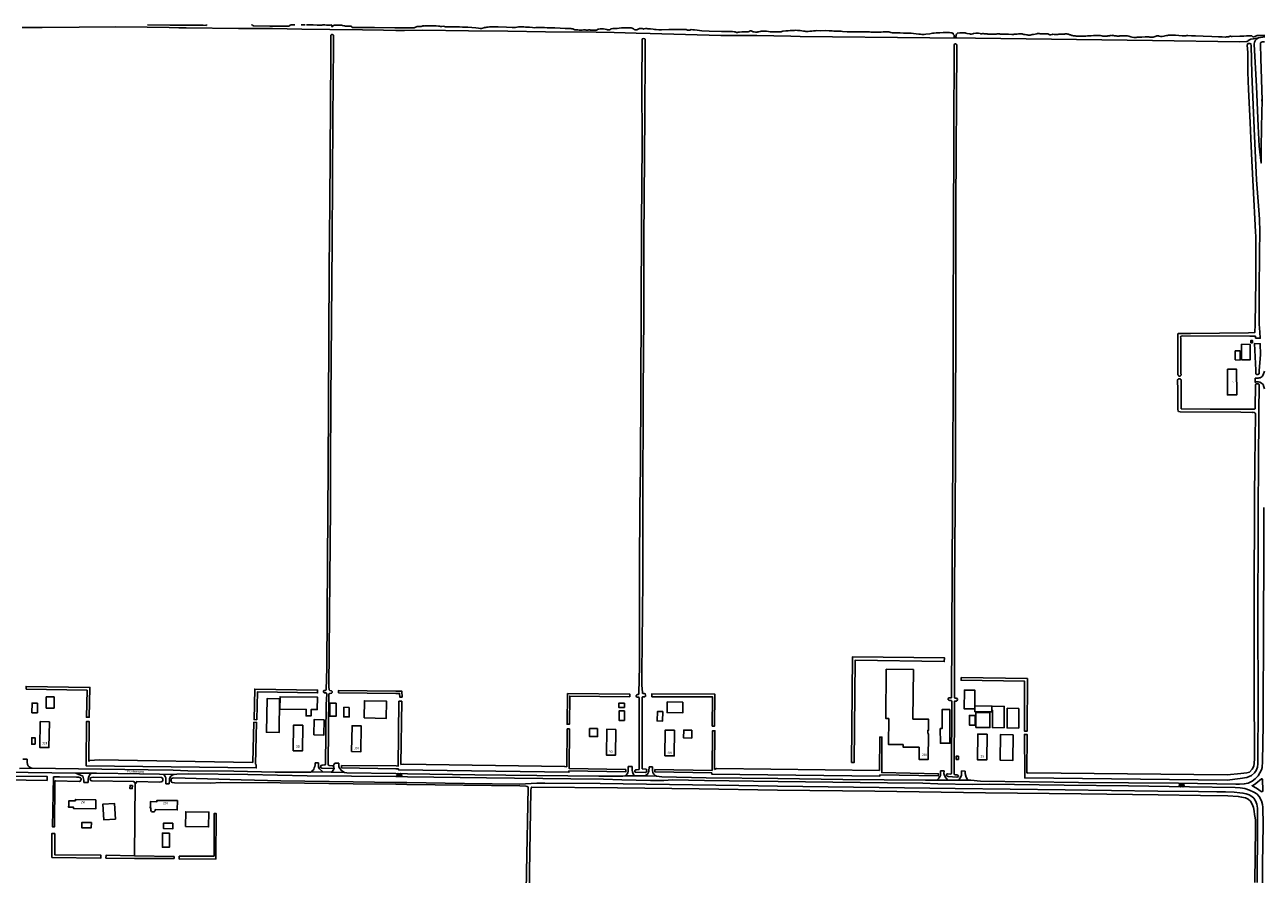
# Model space of a CAD drawing. Extents: x 168875 to 176000, y 513888 to 528000.
# Tile 98 of 106: x 173597 to 174941, y 524602 to 525524. Entities that reach past the tile are written whole.
import ezdxf

# ---------------------------------------------------------------- set-up
doc = ezdxf.new("R2010")
doc.units = 0
doc.header["$MEASUREMENT"] = 0
doc.layers.get('0').update_dxf_attribs({"linetype": 'CONTINUOUS'})
for name, color, linetype in [('BIJGEBOUW', 12, 'CONTINUOUS'), ('DAKRAND', 10, 'CONTINUOUS'), ('HOOFDGEBOUW', 1, 'CONTINUOUS'), ('HUISNUMMER', 7, 'CONTINUOUS'), ('INSTEEK_SLOOT', 72, 'CONTINUOUS'), ('KANT_VERHARDING', 252, 'CONTINUOUS'), ('KANT_WATER', 140, 'CONTINUOUS'), ('OVERIGOPSTAL', 12, 'CONTINUOUS'), ('SEMANTIEK', 140, 'CONTINUOUS'), ('SLOOT_GREPPEL', 140, 'CONTINUOUS'), ('sluitlijn_verharding', 7, 'CONTINUOUS'), ('STRAATNAAM', 7, 'CONTINUOUS'), ('TALUD', 34, 'CONTINUOUS')]:
    doc.layers.add(name, color=color, linetype=linetype)
doc.styles.add('ISOCP', font='ISOCP.shx', dxfattribs={"height": 1.8})

# ---------------------------------------------------------------- blocks, each defined once
blk = doc.blocks.new('S014')
at = {"color": 0}
for p, q in [((0, -0.8), (4.2, 1.7)), ((0, 0.6), (1.8, 1.7)), ((5.1, -1.5), (0, 1.4)), ((2.6, -1.5), (0, 0)), ((1.1, -1.5), (6.1, 1.4)), ((6.1, -0.8), (1.9, 1.7)), ((3.5, -1.5), (6.1, 0)), ((6.1, 0.7), (4.4, 1.7))]:
    blk.add_line(p, q, dxfattribs=at)
blk = doc.blocks.new('S04')
at = {"color": 0}
for p, q in [((0, 0.5), (0.5, 0.5)), ((0, 0.3), (1, 0.3)), ((0, 0), (0.5, 0)), ((0, -0.3), (1, -0.3)), ((0, -0.5), (0.5, -0.5))]:
    blk.add_line(p, q, dxfattribs=at)

msp = doc.modelspace()

# ---------------------------------------------------------------- linework, layer by layer
at = {"layer": 'BIJGEBOUW'}
for points in [[(174917.432, 525160.069), (174926.752, 525160.051), (174926.786, 525177.031), (174917.466, 525177.049), (174917.432, 525160.069)], [(174910.602, 525160.033), (174915.912, 525160.022), (174915.932, 525169.912), (174910.622, 525169.923), (174910.602, 525160.033)], [(174627.968, 524784.647), (174627.999, 524801.759), (174616.729, 524801.778), (174616.695, 524781.278), (174627.965, 524781.249)], [(173874.002, 524781.15), (173874.192, 524794.529), (173914.868, 524793.952), (173914.678, 524780.574), (173907.929, 524780.669), (173907.83, 524773.65), (173902.48, 524773.726), (173902.58, 524780.745), (173874.002, 524781.15)], [(174590.638, 524760.151), (174592.698, 524760.16), (174592.604, 524780.56), (174600.804, 524780.598), (174600.972, 524744.098), (174590.712, 524743.991), (174590.638, 524760.151)], [(174627.965, 524781.249), (174627.96, 524778.233)], [(174627.968, 524784.647), (174627.965, 524781.249)], [(174629.314, 524761.108), (174644.384, 524761.106), (174644.386, 524777.276), (174629.316, 524777.278), (174629.314, 524761.108)], [(173771.746, 524653.604), (173771.938, 524669.653), (173796.957, 524669.354), (173796.765, 524653.305), (173771.746, 524653.604)]]:
    msp.add_lwpolyline(points, dxfattribs=at)
at = {"layer": 'DAKRAND'}
for points in [[(173611.1, 524787.5), (173605.2, 524787.6), (173605, 524777.2), (173610.9, 524777.1), (173611.1, 524787.5)], [(173629, 524794.3), (173620.6, 524794.3), (173620.5, 524782.2), (173629, 524782.2), (173629, 524794.3)], [(173873.8, 524792.4), (173860.1, 524792.6), (173859.5, 524755.9), (173873.2, 524755.7), (173873.8, 524792.4)], [(174247.8, 524787.4), (174247.8, 524782.9), (174241.7, 524782.9), (174241.7, 524787.5), (174247.8, 524787.4)], [(174311.4, 524788.7), (174311.2, 524777), (174294.2, 524777.3), (174294.3, 524788.9), (174311.4, 524788.7)], [(173949.4, 524783), (173943.5, 524783.1), (173943.4, 524772.7), (173949.3, 524772.6), (173949.4, 524783)], [(174248, 524779.1), (174242.1, 524779.2), (174242, 524768.9), (174247.9, 524768.9), (174248, 524779.1)], [(174289.5, 524778.4), (174283.6, 524778.5), (174283.4, 524768.3), (174289.3, 524768.2), (174289.5, 524778.4)], [(174628.3, 524774.2), (174622.2, 524774.2), (174622.2, 524763.8), (174628.3, 524763.8), (174628.3, 524774.2)], [(174646.527, 524779.7), (174646.5, 524778), (174627.96, 524778.233)], [(174627.968, 524784.647), (174646.6, 524784.4), (174646.598, 524784.301)], [(174646.527, 524779.7), (174647.3, 524779.7), (174647.1, 524761.1), (174659.8, 524760.9), (174660, 524784.1), (174646.598, 524784.301)], [(174646.598, 524784.301), (174646.527, 524779.7)], [(174676, 524781.9), (174663.2, 524782.1), (174663, 524760.7), (174675.8, 524760.5), (174676, 524781.9)], [(173922.1, 524769.6), (173911.2, 524769.8), (173910.9, 524753.2), (173921.9, 524753), (173922.1, 524769.6)], [(174218.7, 524760), (174210, 524759.9), (174210, 524751.2), (174218.7, 524751.2), (174218.7, 524760)], [(174321.1, 524758.2), (174321, 524749.7), (174312.1, 524749.8), (174312.3, 524758.3), (174321.1, 524758.2)], [(173608.5, 524743.1), (173604.9, 524743), (173604.8, 524750), (173608.4, 524750), (173608.5, 524743.1)], [(174669.6, 524753.2), (174655.9, 524753.4), (174655.6, 524725.6), (174669.4, 524725.5), (174669.6, 524753.2)], [(173695.6, 524661.8), (173682.9, 524661), (173681.9, 524677.9), (173694.6, 524678.6), (173695.6, 524661.8)], [(173669.5, 524658.1), (173669.4, 524652.3), (173659.1, 524652.4), (173659.2, 524658.2), (173669.5, 524658.1)], [(173757.9, 524657.2), (173757.9, 524651.3), (173747.8, 524651.5), (173747.8, 524657.4), (173757.9, 524657.2)]]:
    msp.add_lwpolyline(points, dxfattribs=at)
at = {"layer": 'HOOFDGEBOUW'}
for points in [[(174927.578, 525178.731), (174929.19, 525178.686), (174929.234, 525181.259), (174927.649, 525181.286), (174927.578, 525178.731)], [(174902.15, 525150.05), (174912.15, 525150.05), (174912.2, 525122.05), (174902.2, 525122.05), (174902.15, 525150.05)], [(174560.934, 524770.326), (174561.486, 524824.003), (174531.948, 524824.307), (174531.399, 524771.01), (174534.599, 524770.977)], [(173965.324, 524771.479), (173965.739, 524790.164), (173989.903, 524789.628), (173989.488, 524770.942), (173965.324, 524771.479)], [(173623.951, 524767.306), (173613.949, 524767.494), (173613.499, 524739.495), (173623.501, 524739.305), (173623.951, 524767.306)], [(173898.899, 524763.703), (173888.899, 524763.847), (173888.5, 524735.844), (173898.502, 524735.704), (173898.899, 524763.703)], [(173951.9, 524734.996), (173961.9, 524734.804), (173962.3, 524762.804), (173952.3, 524762.996), (173951.9, 524734.996)], [(174238.65, 524759.153), (174228.65, 524759.247), (174228.3, 524731.248), (174238.3, 524731.152), (174238.65, 524759.153)], [(174302.191, 524758.295), (174292.191, 524758.412), (174291.86, 524730.413), (174301.86, 524730.296), (174302.191, 524758.295)], [(174567.649, 524739.685), (174550.3, 524739.863), (174550.328, 524742.573), (174534.309, 524742.738), (174534.599, 524770.977)], [(174576.991, 524754.453), (174577.03, 524758.21), (174577.83, 524758.201), (174577.953, 524770.151), (174560.934, 524770.326)], [(174567.649, 524739.685), (174567.514, 524726.556), (174577.512, 524726.453), (174577.8, 524754.445), (174576.991, 524754.453)], [(174641.295, 524753.906), (174631.3, 524753.988), (174631.07, 524726.023), (174641.065, 524725.941), (174641.295, 524753.906)], [(174610.35, 524730.05), (174607.85, 524730.05), (174607.85, 524726.55), (174610.35, 524726.55), (174610.35, 524730.05)], [(173713.949, 524698.263), (173711.449, 524698.337), (173711.351, 524694.837), (173713.851, 524694.763), (173713.949, 524698.263)], [(173674.322, 524682.75), (173674.228, 524672.75), (173650.133, 524673.148), (173650.146, 524674.578), (173644.797, 524674.666), (173644.808, 524675.805), (173645.107, 524675.801), (173645.163, 524681.722), (173652.162, 524681.628), (173652.175, 524683.048), (173674.322, 524682.75)], [(173733.257, 524673.65), (173733.268, 524674.789), (173733.567, 524674.785), (173733.623, 524680.706), (173740.622, 524680.612), (173740.635, 524682.032), (173762.782, 524681.734)], [(173762.782, 524681.734), (173762.688, 524671.734), (173738.608, 524672.132)], [(173733.257, 524673.65), (173734.157, 524673.639), (173734.122, 524670.879), (173734.564, 524670.072), (173735.356, 524669.603)], [(173735.356, 524669.603), (173737.316, 524669.578), (173738.122, 524670.02), (173738.591, 524670.812)], [(173738.591, 524670.812), (173738.608, 524672.132)]]:
    msp.add_lwpolyline(points, dxfattribs=at)
at = {"layer": 'INSTEEK_SLOOT'}
for points in [[(173594.4, 525521.1), (173616.1, 525521), (173656.1, 525521.2), (173695.5, 525521.5), (173730, 525521.2), (173753.9, 525520.8), (173764.5, 525520.5), (173772.5, 525520.7), (173829.2, 525520), (173866.1, 525519.7), (173897.7, 525519.2), (173928.1, 525518.6), (173963.8, 525518.4), (173986.5, 525518.1), (174000, 525517.8), (174009.1, 525517.7), (174029, 525517.9), (174078.8, 525517.3), (174121.2, 525517), (174162.3, 525516.2), (174217.1, 525515.8), (174236.6, 525515.5), (174260.6, 525514.8), (174275.7, 525514.5), (174352.4, 525512.3), (174391.4, 525512.1), (174428.6, 525511.6), (174438.5, 525511.1), (174579.3, 525509.6), (174628.9, 525509.5), (174820.9, 525506.7), (174915.3, 525505.5), (174922.7, 525505.6), (174923.2, 525505.7), (174924.3, 525506.2), (174924.8, 525506.7), (174926.1, 525507.6), (174927.6, 525508.2), (174930.3, 525508.7), (174935.724, 525509.547)], [(173932.63, 524718.015), (173932.5, 524717.3), (173931.4, 524716.8), (173919.5, 524717), (173918.4, 524717.6), (173918.2, 524718.7), (173918.7, 524719.8), (173919.8, 524720.3), (173922.7, 524720.5), (173923.3, 524720.8), (173923.4, 524721.6), (173924.1, 524786), (173924.9, 524797.4), (173924.8, 524798.1), (173924.1, 524798.6), (173922, 524798.9), (173921.4, 524799.5), (173921.4, 524800.6), (173921.8, 524801.3), (173923.2, 524801.3), (173923.8, 524801.5), (173924.1, 524802.1), (173924.9, 524825.9), (173925.7, 524940.9), (173926.3, 525044.5), (173926.9, 525109.1), (173927.6, 525259.5), (173928.2, 525330.1), (173929.2, 525490.5), (173929.4, 525512), (173929.5, 525512.6), (173929.7, 525513), (173929.9, 525513.2), (173930.3, 525513.3), (173931.1, 525513.3), (173931.6, 525513.1), (173931.9, 525512.8), (173932.1, 525512.4), (173932.3, 525511.5), (173932.3, 525502.2), (173931.5, 525420.9), (173931.2, 525357.4), (173930.7, 525287.9), (173929.3, 525116.7), (173928.8, 525044.3), (173928.8, 525000), (173927.3, 524805.3), (173927.5, 524802.2), (173928.2, 524801.4), (173930.1, 524800.9)], [(174264.6, 525000), (174265.2, 525044), (174266.1, 525217.1), (174266.4, 525307), (174267, 525395.8), (174266.8, 525460.9), (174267, 525506.2), (174267.1, 525508.3), (174267.3, 525508.6), (174268.7, 525508.9), (174270, 525508.7), (174270.3, 525508.3), (174270.5, 525507.5), (174270.5, 525492.4), (174270.1, 525426.4), (174269.1, 525290.2), (174269, 525207.9), (174268.3, 525125), (174268, 525000), (174267.7, 524919.8), (174266.8, 524820), (174266.8, 524806.3), (174267.1, 524803.9), (174267.4, 524798.4), (174268, 524798), (174269.2, 524798), (174270.4, 524797.6), (174270.9, 524796.3), (174270.8, 524795.1), (174269.9, 524794.5), (174267.6, 524794.3), (174267.2, 524794), (174267, 524716.6), (174267.4, 524716.2), (174271.3, 524715.9), (174271.9, 524715.5), (174272.1, 524714.6), (174272, 524713.4), (174271.3, 524712.7), (174270.5, 524712.4), (174260, 524712.6), (174259.3, 524712.9), (174259.1, 524713.8), (174259.2, 524714.6), (174260, 524715.1), (174260.9, 524715.3), (174263.2, 524715.4), (174263.8, 524715.6), (174263.8, 524793.3), (174263.7, 524793.7)], [(174603.7, 525000), (174604.2, 525053.7), (174604.6, 525131.9), (174604.5, 525208), (174605, 525297.8), (174605.2, 525405.8), (174605.5, 525501.4), (174605.7, 525502.1), (174606.1, 525502.8), (174606.7, 525503.1), (174607.5, 525503.1), (174608, 525502.9), (174608.3, 525502.6), (174608.6, 525501.8), (174608.5, 525500.8), (174607.6, 525327.8), (174607.3, 525239.1), (174607, 525053.5), (174606.7, 525000)], [(174932.149, 525198.596), (174932.9, 525246.5), (174933.1, 525267.8), (174932.9, 525294.1), (174932.7, 525299.2), (174930, 525348.2), (174928.6, 525376.3), (174927.5, 525400.3), (174926.8, 525417.9), (174925.1, 525453.6), (174924.4, 525472.5), (174924.3, 525493.7), (174923.7, 525501.8), (174923.8, 525502.5), (174924, 525503), (174924.4, 525503.5), (174925.7, 525503.7), (174926.3, 525503.7), (174927.4, 525503.3), (174927.6, 525502.7), (174927.8, 525501.3), (174928.7, 525470.5), (174931.6, 525402.8), (174933.8, 525355.6), (174936.2, 525322.5), (174936.8, 525312.8), (174937.2, 525299), (174937.1, 525276.7), (174936.7, 525234.6), (174936.736, 525198.88)], [(174935.724, 525509.547), (174942.615, 525510.624)], [(174924.908, 525189.638), (174862.2, 525188.7), (174848.8, 525188.7), (174848.4, 525188.4), (174848.3, 525187.8), (174848.4, 525161.8), (174848.2, 525147.3), (174848.4, 525144.3), (174848.6, 525143.5), (174849.3, 525142.7), (174849.6, 525142.6), (174850.8, 525142.6), (174851.2, 525142.7), (174851.7, 525143.3), (174851.7, 525143.7), (174851.8, 525144), (174851.7, 525145.9), (174851.5, 525183.6), (174851.4, 525185.2), (174851.5, 525185.6), (174851.7, 525185.8), (174852.4, 525186), (174853.8, 525186.2), (174926.58, 525185.753)], [(174924.908, 525189.638), (174931.95, 525190.005), (174932.149, 525198.596)], [(174926.58, 525185.753), (174932.448, 525185.743), (174932.637, 525183.886), (174937.698, 525183.564), (174937.374, 525190.09), (174936.736, 525198.88)], [(174938.037, 525166.123), (174937.856, 525177.713), (174931.707, 525177.979), (174931.758, 525170.816)], [(174931.758, 525170.816), (174932.9, 525149), (174933, 525145.5), (174933.1, 525144.9), (174933.4, 525144.6), (174933.9, 525144.4), (174935.3, 525144.4), (174935.8, 525144.5), (174936.1, 525144.8), (174936.5, 525145.7), (174936.6, 525146.6), (174936.5, 525148.3), (174938.037, 525166.123)], [(174931.4, 525000), (174931.4, 525010.9), (174932, 525047.2), (174932.6, 525101), (174932.5, 525101.7), (174932.1, 525102.4), (174931.3, 525103), (174930.1, 525103.3), (174929.5, 525103.2), (174916.6, 525103.4), (174850.8, 525103.9), (174849.2, 525104.1), (174848.6, 525104.8), (174848.4, 525106.3), (174848.3, 525127.8), (174848.1, 525138.3), (174848.2, 525138.7), (174848.4, 525139), (174849.2, 525139.6), (174850.6, 525139.7), (174851.4, 525139.4), (174851.7, 525139), (174851.9, 525138.2), (174851.8, 525107.7), (174852, 525107.1), (174883.3, 525106.7), (174931.2, 525106.8), (174931.9, 525107), (174932.1, 525107.2), (174932.2, 525108.9), (174932.5, 525132.2), (174932.7, 525133.4), (174933.4, 525134), (174934.3, 525134.3), (174935.5, 525134.3), (174936.2, 525133.9), (174936.6, 525133.1), (174936.4, 525103), (174935.7, 525045.6), (174935.6, 525000)], [(174263.7, 524793.7), (174263.2, 524794), (174261.5, 524794), (174260.9, 524794.4), (174260.6, 524795.2), (174260.7, 524796), (174261.2, 524796.6), (174262.1, 524797), (174263, 524797), (174263.5, 524797.4), (174263.6, 524798.6), (174264.1, 524827.2), (174264.1, 524935), (174264.6, 525000)], [(174606.7, 525000), (174606.2, 524913.5), (174605.9, 524803.7), (174606.1, 524794.6), (174605.9, 524793.6), (174606.5, 524793.1), (174607.8, 524793), (174608.9, 524792.6), (174609.3, 524791.6), (174609, 524790.6), (174608.2, 524789.9), (174606.2, 524789.9), (174605.9, 524789.4), (174605.7, 524710.7), (174606, 524710), (174606.5, 524709.7), (174608.7, 524709.6), (174609.7, 524709.4), (174610.2, 524708.8), (174610.2, 524708), (174609.7, 524707.5), (174608.7, 524707.2), (174599, 524707.8), (174598, 524708.2), (174597.4, 524708.9), (174597.4, 524709.6), (174597.7, 524710.5), (174598.6, 524710.7), (174602, 524710.6), (174602.4, 524711), (174602.6, 524711.7), (174603, 524789.3), (174602.9, 524790.2), (174602.6, 524790.5), (174600.8, 524790.6), (174599.7, 524790.8), (174599.1, 524791.4), (174599.1, 524792.1), (174599.5, 524792.9), (174600.4, 524793.2), (174602.1, 524793.3), (174602.6, 524793.5), (174602.9, 524794), (174603.7, 525000)], [(174923.147, 524706.947), (174928.2, 524709.1), (174931.7, 524712.1), (174933.5, 524714.6), (174934.8, 524718), (174935.3, 524721.8), (174935.5, 524789.6), (174935, 524879.4), (174935.6, 524977.9), (174935.6, 525000)], [(174923.263, 524712.013), (174926.2, 524712.8), (174929.1, 524716), (174930.7, 524719.1), (174931.2, 524722.5), (174931.4, 524727.3), (174931.1, 524807.9), (174931.2, 524908.5), (174931.4, 525000)], [(174494.246, 524723.102), (174497.097, 524723.019), (174498.393, 524834.358), (174594.827, 524832.742), (174595.223, 524836.699), (174495.324, 524837.732), (174494.246, 524723.102)], [(174613.294, 524815.384), (174613.247, 524812.384), (174682.134, 524811.297), (174681.97, 524757.176), (174684.97, 524757.167), (174685.143, 524814.25), (174613.294, 524815.384)], [(173598.673, 524802.825), (173598.727, 524805.825), (173667.936, 524804.572), (173667.162, 524772.264), (173664.162, 524772.336), (173664.864, 524801.628), (173598.673, 524802.825)], [(173848.985, 524769.612), (173845.985, 524769.68), (173846.734, 524802.825), (173914.952, 524801.681), (173914.902, 524798.681), (173849.666, 524799.775), (173848.985, 524769.612)], [(173930.1, 524800.9), (173930.8, 524800.1), (173930.8, 524799.2), (173930.1, 524798.4), (173928.1, 524798.2), (173927.5, 524797.8), (173927.2, 524797.3), (173926.6, 524721.2), (173926.8, 524720.2), (173927.3, 524719.8), (173931.4, 524719.6), (173932.266, 524719.311)], [(173999.976, 524798.15), (173937.651, 524798.868), (173937.679, 524801.368), (174000.014, 524800.65)], [(174000.014, 524800.65), (174006.421, 524800.527), (174006.575, 524794.186), (174004.075, 524794.126), (174003.979, 524798.073), (173999.976, 524798.15)], [(174000.038, 524719.4), (174002.417, 524719.339), (174003.219, 524789.617), (174006.219, 524789.583), (174005.435, 524720.85)], [(174186.065, 524798.213), (174185.733, 524764.652), (174188.233, 524764.628), (174188.535, 524795.187), (174253.579, 524794.486), (174253.611, 524797.486), (174186.065, 524798.213)], [(174277.566, 524794.605), (174277.58, 524797.605), (174346.064, 524797.294), (174345.741, 524762.684), (174343.241, 524762.707), (174343.536, 524794.306), (174277.566, 524794.605)], [(173666.723, 524724.417), (173667.221, 524767.625), (173664.221, 524767.659), (173663.888, 524722.629)], [(173847.635, 524721.229), (173848.803, 524766.678), (173845.803, 524766.756), (173844.683, 524723.164)], [(174187.671, 524714.032), (174249.365, 524712.92), (174249.411, 524715.42), (174187.959, 524716.528), (174188.259, 524759.653), (174185.76, 524759.671), (174185.471, 524718.346)], [(174345.482, 524715.594), (174346.061, 524757.583), (174343.561, 524757.617), (174342.967, 524714.568), (174281.018, 524715.472), (174280.982, 524712.972), (174342.665, 524712.072)], [(174525.091, 524709.662), (174588.477, 524708.514), (174588.523, 524711.014), (174527.059, 524712.128), (174527.346, 524750.814), (174524.846, 524750.832), (174524.576, 524714.445)], [(174684.613, 524711.562), (174684.808, 524753.693), (174681.808, 524753.707), (174682.243, 524709.997)], [(173663.888, 524722.629), (173663.848, 524719.58), (173848.355, 524717.288), (173848.401, 524720.727), (173847.635, 524721.229)], [(173666.723, 524724.417), (173667.972, 524725.204), (173677.849, 524725.893), (173844.525, 524723.267), (173844.683, 524723.164)], [(173932.63, 524718.015), (173932.7, 524718.4), (173932.266, 524719.311)], [(174000.038, 524719.4), (173941.067, 524719.875), (173941.037, 524717.375), (173999.962, 524716.4)], [(174005.435, 524720.85), (174007.915, 524721.282), (174182.884, 524718.924), (174185.471, 524718.346)], [(173621.668, 524703.751), (173575.8, 524704.2), (173307.9, 524707.3), (173304.1, 524707.2), (173300.9, 524706.9), (173297.3, 524705.6), (173293.9, 524702.9), (173291.8, 524699.5), (173291.2, 524695.2), (173291, 524690.4), (173291.5, 524606.2), (173292.4, 524400.3), (173292.5, 524397.1), (173292.7, 524396.4), (173293.2, 524396.1), (173540.1, 524392.4), (173654.2, 524391), (173769.4, 524389.2), (173977.5, 524386.3), (174000, 524386.1)], [(173574.2, 524708.3), (173621.593, 524707.833), (173621.668, 524703.751)], [(173628.51, 524707.765), (173635.1, 524707.7), (173653.4, 524707.1), (173655.5, 524707.1), (173656.8, 524706.8), (173657.7, 524706.5), (173658.4, 524705.8), (173658.5, 524704.9), (173658.2, 524703.8), (173657.5, 524703), (173656.4, 524702.6), (173630.5, 524703.3), (173630, 524703.1), (173629.8, 524702.4), (173629.7, 524701.5), (173629.487, 524653.235), (173627.487, 524653.251), (173628.51, 524707.765)], [(173717.069, 524700.956), (173716.6, 524701.1), (173716, 524702.1), (173715.3, 524702.4), (173669.9, 524703.4), (173668.9, 524703.7), (173668.3, 524704.6), (173668.2, 524705.7), (173668.7, 524706.6), (173669.9, 524707), (173672.1, 524707.1), (173745.7, 524706.7), (173746.5, 524706.3), (173746.9, 524705.1), (173746.9, 524703.6), (173746.3, 524702.7), (173745.2, 524702.2), (173743, 524701.9), (173718.8, 524702.4), (173718.3, 524701.8), (173717.9, 524700.7), (173717.069, 524700.956)], [(173999.974, 524699.6), (173953.387, 524700.1), (173874.4, 524701.2), (173809.6, 524701.3), (173799.1, 524700.9), (173759.7, 524701.2), (173757.7, 524701.3), (173756.6, 524701.8), (173756, 524703.1), (173756, 524704.3), (173756.6, 524705.8), (173757.5, 524706.3), (173758.9, 524706.4), (173831.9, 524704.3), (173874.9, 524703.2), (173953.413, 524702.1), (174000.011, 524701.6)], [(173999.962, 524716.4), (174002.804, 524716.327)], [(174187.671, 524714.032), (174187.654, 524712.636), (174002.789, 524715.128), (174002.804, 524716.327)], [(174525.091, 524709.662), (174525.075, 524708.42), (174342.645, 524710.513), (174342.665, 524712.072)], [(174345.482, 524715.594), (174347.785, 524716.776), (174524.576, 524714.445)], [(174923.147, 524706.947), (174915.986, 524705.666), (174901.779, 524704.092), (174682.198, 524706.338), (174682.243, 524709.997)], [(174684.613, 524711.562), (174685.438, 524712.107), (174901.849, 524709.77), (174916.554, 524711.167), (174923.263, 524712.013)], [(173999.974, 524699.6), (174011.681, 524699.3), (174134.5, 524697.7), (174141, 524697.5), (174142.5, 524697.2), (174143.1, 524696.9), (174143.3, 524696), (174141.6, 524604.2), (174139.9, 524502.5)], [(174934.55, 524592.788), (174934.8, 524652.6), (174934.9, 524673.5), (174934.1, 524677.9), (174932.7, 524681.4), (174930.9, 524684.4), (174928.5, 524686.3), (174925.6, 524687.9), (174922.5, 524689.1), (174919, 524689.9), (174915.8, 524690.4), (174909.4, 524690.8), (174899.9, 524691.2), (174890.6, 524691.4), (174870.6, 524691.5), (174826.8, 524692.2), (174726, 524693.5), (174606.7, 524694.8), (174414, 524697.5), (174372.2, 524698.3), (174221.7, 524700.3), (174161.5, 524700.9), (174152.8, 524700.7), (174134.5, 524699.6), (174074.513, 524700.5), (174011.719, 524701.3), (174000.011, 524701.6)], [(174141.9, 524387.2), (174145, 524604), (174146.5, 524692.6), (174146.6, 524695.8), (174146.9, 524696.2), (174147.4, 524696.4), (174240.3, 524695.6), (174328.9, 524694.5), (174413.8, 524693.2), (174519.6, 524692.1), (174639.5, 524690.4), (174743.3, 524689.1), (174827, 524688.2), (174872.9, 524687.5), (174902.5, 524686.9), (174913.9, 524686.4), (174917.6, 524685.7), (174921.9, 524684.7), (174924.5, 524683.3), (174927.1, 524681.3), (174928.9, 524678.1), (174930.3, 524674.2), (174931.3, 524670.4), (174931.7, 524666.7), (174932.3, 524663.2), (174932.6, 524660.4), (174932.8, 524656.2), (174932.7, 524652.6), (174932.05, 524592.812)], [(173764.762, 524621.397), (173764.77, 524618.397), (173804.59, 524618.503), (173804.908, 524667.968), (173802.908, 524667.98), (173802.61, 524621.497), (173764.762, 524621.397)], [(173629.7, 524646.1), (173626.7, 524646.1), (173626.7, 524620.118), (173679.892, 524619.478), (173679.928, 524622.478), (173629.7, 524623.082), (173629.7, 524646.1)], [(173716.314, 524621.8), (173685.38, 524622.438), (173685.318, 524619.438), (173716.269, 524618.8), (173759.316, 524618.994), (173759.33, 524620.994), (173716.314, 524621.8)]]:
    msp.add_lwpolyline(points, dxfattribs=at)
at = {"layer": 'KANT_VERHARDING'}
for points in [[(174932.293, 525135.697), (174932.8, 525135.7), (174933.5, 525136.2), (174934, 525136.3), (174935.6, 525136.4), (174937.3, 525136.1), (174939.2, 525134.9), (174940.8, 525133.4), (174941.8, 525130.9), (174942.23, 525128.606)], [(174942.367, 525147.811), (174941.1, 525144), (174939.8, 525142.2), (174938.8, 525141.4), (174937.6, 525140.8), (174936.6, 525140.5), (174935.5, 525140.3), (174933.5, 525140.3), (174932.335, 525140.43)], [(174941.5, 525000), (174941.5, 524938.7), (174941.3, 524880.5), (174941.1, 524764), (174940.2, 524724.3), (174939.9, 524717.9), (174939.1, 524715.2), (174937.4, 524711.8), (174935.6, 524708.7), (174932.4, 524705.4), (174929, 524703), (174924.7, 524700.9), (174920.5, 524699.9), (174915.1, 524699.6), (174911.3, 524699.6), (174849.2, 524700.9), (174740.6, 524701.6), (174634.3, 524702.9), (174623.7, 524703.8), (174620.6, 524703.9)], [(173599.817, 524726.862), (173599.9, 524723.4), (173600.2, 524721.1), (173601, 524719.7), (173602, 524718.6), (173603.7, 524717.5), (173605.1, 524716.9)], [(173907.5, 524712.8), (173908.6, 524713.6), (173910, 524714.8), (173910.9, 524716.1), (173911.4, 524717.3), (173911.9, 524718.9), (173912.3, 524720.7), (173912.397, 524722.876)], [(173920.6, 524713), (173916.9, 524716.4), (173916.1, 524718.1), (173915.9, 524719.2), (173915.9, 524722.93)], [(173929.6, 524712.6), (173930.9, 524713.4), (173932.4, 524715.3), (173933, 524716.7), (173932.63, 524718.015)], [(173932.266, 524719.311), (173932.1, 524719.9), (173932.9, 524721.2), (173933.502, 524722.511)], [(173932.63, 524718.015), (173932.266, 524719.311)], [(173944.1, 524712.3), (173941.2, 524714.2), (173938.8, 524717.1), (173938.1, 524718.7), (173937.9, 524720.7), (173937.9, 524722.431)], [(174248.7, 524708.8), (174249.8, 524709.5), (174250.7, 524710.7), (174251.5, 524712.1), (174252, 524713.9), (174252.1, 524715.3), (174252.075, 524718.74)], [(174259.8, 524708.6), (174258.9, 524709.1), (174257.9, 524710.2), (174257.1, 524711.8), (174256.6, 524713.1), (174256.3, 524715), (174256.2, 524716.5), (174256.2, 524718.666)], [(174269.8, 524708.6), (174270.7, 524709.1), (174272.4, 524710.3), (174273.3, 524711.3), (174274.1, 524712.7), (174274.5, 524713.7), (174274.7, 524718.563)], [(174282.7, 524708.5), (174281.2, 524709.2), (174279.7, 524710.4), (174278.9, 524711.4), (174278.6, 524712.3), (174278.4, 524714.4), (174278.2, 524718.536)], [(173652.5, 524711.7), (173574.8, 524712.5), (173541.9, 524713.7), (173486.8, 524714.5), (173362.4, 524715.6), (173305.8, 524716.3), (173302, 524715.8), (173298.1, 524714.9), (173294.3, 524713.4), (173290.6, 524711.3), (173287.3, 524708.4), (173284.1, 524704.2), (173282.3, 524699.4), (173281.2, 524693.7), (173280.6, 524683.7), (173280.5, 524674.6), (173280.7, 524621.7), (173282.1, 524417.6), (173283.1, 524162.1), (173283.5, 524127.4)], [(173605.1, 524716.9), (173731.3, 524715.2), (173758.1, 524714.7), (173774.1, 524714.2), (173823.9, 524713.6), (173868.9, 524712.8), (173907.5, 524712.8)], [(173652.5, 524711.7), (173660.2, 524708.5), (173661.1, 524705.6), (173661.3, 524704), (173661.212, 524701.621)], [(173665.943, 524701.579), (173665.9, 524703.7), (173666.1, 524705.4), (173666.4, 524706.9), (173668.2, 524710.9), (173670.901, 524711.468)], [(173748, 524710), (173743.4, 524710.4), (173721.8, 524710.9), (173674.9, 524711.5), (173670.901, 524711.468)], [(173748, 524710), (173749.6, 524707.9), (173750.2, 524706.5), (173750.4, 524705.2), (173750.4, 524702.9), (173750.275, 524700.059)], [(173754.086, 524700.165), (173754, 524700.7), (173754.1, 524703), (173754.4, 524705.5), (173755.1, 524707.2), (173755.8, 524708.3), (173757.8, 524709.6), (173759.4, 524710), (173762.4, 524710.4)], [(173762.4, 524710.4), (173775.4, 524710.7), (173839.2, 524710.2), (173903.7, 524708.8), (174000, 524707.8)], [(173907.5, 524712.8), (173920.6, 524713)], [(173920.6, 524713), (173929.6, 524712.6)], [(173929.6, 524712.6), (173944.1, 524712.3)], [(173944.1, 524712.3), (173946.8, 524712.1), (174000, 524711.3)], [(174000, 524711.3), (174012.4, 524711), (174085.7, 524709.8), (174220.1, 524708.3), (174241.2, 524708.3), (174246.3, 524708.5), (174248.7, 524708.8)], [(174000, 524707.8), (174012.6, 524707.7), (174098.2, 524706.5), (174189.8, 524705.5), (174225.3, 524705.2), (174245.2, 524704.3), (174276.3, 524703.6), (174290.7, 524703.7), (174299.9, 524704.2), (174334.6, 524703.5), (174414.7, 524702.4), (174533.3, 524701), (174571.6, 524700.7), (174587.8, 524700.1), (174625.9, 524699.2), (174644.1, 524699.8), (174725.1, 524698.5), (174794.7, 524697.9), (174860.9, 524696.6), (174910.7, 524696.2), (174916, 524695.7), (174921, 524694.9), (174926, 524693.1), (174930.8, 524691.1), (174934.1, 524689), (174936.7, 524686.3), (174939.1, 524681.7), (174940.1, 524677.7), (174940.6, 524674.8), (174941, 524655.4), (174940.4, 524612.8), (174939.7, 524516.6)], [(174248.7, 524708.8), (174259.8, 524708.6)], [(174259.8, 524708.6), (174269.8, 524708.6)], [(174269.8, 524708.6), (174282.7, 524708.5)], [(174282.7, 524708.5), (174285.6, 524707.9), (174288.6, 524707.5), (174336.7, 524706.5), (174414.4, 524705.7), (174485, 524704.7), (174574.4, 524703.8), (174586.9, 524704.1)], [(174586.9, 524704.1), (174589, 524706.2), (174590.5, 524708.3), (174590.8, 524709.5), (174590.855, 524714.1)], [(174598.8, 524704.1), (174596.5, 524706.6), (174595.1, 524708.9), (174594.6, 524711.3), (174594.704, 524714.1)], [(174610.7, 524704), (174613.6, 524709.1), (174613.8, 524713.969)], [(174620.6, 524703.9), (174618.8, 524707.3), (174617.6, 524711.2), (174617.665, 524713.93)], [(174938.9, 524691.608), (174940, 524691.4), (174940.4, 524691.8), (174940.5, 524692.3), (174940.2, 524705.1), (174939.9, 524705.4), (174939.2, 524705.4), (174933, 524700.3), (174930.5, 524698.7), (174928.9, 524698), (174933.6, 524695.2), (174938.9, 524691.608)], [(174586.9, 524704.1), (174598.8, 524704.1)], [(174598.8, 524704.1), (174610.7, 524704)]]:
    msp.add_lwpolyline(points, dxfattribs=at)
at = {"layer": 'KANT_WATER'}
for points in [[(173730.4, 525524), (173754.5, 525523.6), (173770.2, 525523.4), (173781.4, 525523.4), (173790.7, 525523.3), (173794.267, 525523.168), (173794.4, 525523.7), (173794.6, 525524.2)], [(173843.4, 525524), (173843.9, 525523.7), (173844.8, 525523.1), (173845.428, 525522.597), (173863.1, 525522.4), (173884.104, 525522.204), (173884.6, 525522.7), (173884.9, 525523.3), (173885.5, 525523.6), (173886.1, 525523.7), (173886.8, 525523.7), (173887.8, 525523.8), (173889.4, 525523.8), (173890.2, 525523.9)], [(173897.1, 525523.9), (173897.8, 525523.7), (173898.5, 525523.7), (173901.3, 525523.9)], [(173902.9, 525523.9), (173904.5, 525523.8)], [(173904.5, 525523.8), (173906.5, 525523.7), (173910, 525523.7), (173914.4, 525523.6), (173918.1, 525523.5), (173919.5, 525523.5), (173920.6, 525523.7), (173922.9, 525523.7), (173924.5, 525523.6), (173925.8, 525523.5), (173927.2, 525523.5), (173928.4, 525523.6), (173929.4, 525523.7), (173930.1, 525523.5), (173930.4, 525522.3), (173930.7, 525521.8), (173931.2, 525521.9), (173931.2, 525522.5), (173931.5, 525522.9), (173932.2, 525523.2), (173933.3, 525523.3), (173938, 525523.3), (173939.7, 525523.4), (173940.9, 525523.4), (173942.1, 525523.2), (173943.3, 525522.9), (173944.2, 525522.6), (173945.3, 525522.5), (173950, 525522.5), (173951, 525522.3), (173951.6, 525522.1), (173952, 525521.8), (173952.351, 525521.098)], [(174019.775, 525520.4), (174000, 525520.7), (173998.8, 525520.7), (173976.6, 525521), (173952.351, 525521.098)], [(174028.3, 525522.4), (174027.4, 525522.1), (174026.3, 525522), (174024.7, 525522), (174022.9, 525521.9), (174022.1, 525521.7), (174021.3, 525521.4), (174020.4, 525520.9), (174019.775, 525520.4)], [(174047.1, 525522.2), (174046.1, 525522.4), (174043.5, 525522.6), (174038.4, 525522.7), (174035.3, 525522.8), (174033.6, 525522.8), (174031.2, 525522.6), (174030.5, 525522.5), (174029.7, 525522.6), (174029, 525522.6), (174028.3, 525522.4)], [(174167.9, 525520.4), (174164, 525520.7), (174161, 525520.9), (174157.1, 525520.9), (174154.2, 525520.8), (174151.7, 525520.8), (174150, 525520.7), (174148, 525520.8), (174144.8, 525521.2), (174142.7, 525521.3), (174140.7, 525521.4), (174138.8, 525521.6), (174134.7, 525521.6), (174132.9, 525521.5), (174131.4, 525521.3), (174129.8, 525521), (174128.5, 525520.9), (174126, 525521), (174120, 525521.3), (174110.9, 525521.8), (174106.1, 525521.8), (174104.4, 525521.7), (174103, 525521.6), (174101.4, 525521.6), (174099.9, 525521.3), (174098.5, 525521.2), (174097.5, 525521.1), (174096.2, 525520.9), (174095.2, 525520.5), (174092.8, 525519.9), (174091.5, 525519.9), (174089.4, 525520.2), (174086.8, 525520.5), (174082.3, 525520.9), (174077.9, 525521.2), (174072.1, 525521.3), (174069, 525521.5), (174065.4, 525521.7), (174063.9, 525521.7), (174061.9, 525521.6), (174059.9, 525521.6), (174058.2, 525521.7), (174055.5, 525521.7), (174054.4, 525521.6), (174053.6, 525521.7), (174052.6, 525522), (174051.2, 525522.2), (174049.9, 525522.1), (174048.2, 525522), (174047.1, 525522.2)], [(174247.1, 525520.5), (174244.8, 525520.4), (174242.2, 525520.3), (174240, 525520), (174238.4, 525519.9), (174237, 525519.9), (174235.3, 525519.8), (174233.8, 525519.6), (174233, 525519.4), (174232.6, 525519.1), (174232.5, 525518.6), (174231.9, 525518.4), (174229.4, 525518.4), (174228.7, 525518.9), (174227, 525519.1), (174225.2, 525519.3), (174223.4, 525519.4), (174221.6, 525519.4), (174220, 525519.2), (174219.3, 525519.1), (174218.6, 525518.7), (174218.2, 525518.3), (174217.6, 525518.2), (174216, 525518), (174215.1, 525518.2), (174213.7, 525518.2), (174212.2, 525518.1), (174211.1, 525518.1), (174210.2, 525518.3), (174209.2, 525518.4), (174208.3, 525518.1), (174207.4, 525517.9), (174206.4, 525518), (174205.2, 525518.3), (174203.5, 525518.4), (174202, 525518.1), (174198.6, 525518.1), (174197.2, 525518.3), (174193.9, 525518.3), (174193.2, 525518.6), (174192.8, 525519), (174192.3, 525519.3), (174191.8, 525519.4), (174190.6, 525519.4), (174190.1, 525519.7), (174188.9, 525519.9), (174183.5, 525520), (174178.1, 525520.2), (174172.4, 525520.4), (174167.9, 525520.4)], [(174339.9, 525516.8), (174331.8, 525517.3), (174326.9, 525517.9), (174324, 525518.3), (174322.2, 525518.5), (174320.4, 525518.6), (174319.6, 525518.5), (174318.9, 525518.1), (174318.2, 525517.9), (174317.4, 525518.1), (174316.3, 525518.2), (174315, 525518.6), (174312.7, 525518.8), (174308.6, 525518.9), (174303.7, 525518.8), (174296.2, 525518.6), (174288.1, 525518.5), (174285.4, 525518.5), (174282.5, 525518.7), (174280.4, 525518.9), (174278.9, 525519.2), (174276, 525519.3), (174273.6, 525519.4), (174272.9, 525519.6), (174272.4, 525519.9), (174271.6, 525520), (174270.6, 525519.8), (174269.2, 525519.4), (174268.9, 525519.1), (174268.1, 525519.3), (174267.3, 525519.7), (174266.4, 525519.9), (174265.4, 525519.9), (174264.4, 525519.8), (174263.6, 525519.3), (174262.9, 525519), (174262.2, 525518.6), (174261.4, 525518.4), (174260.3, 525518.3), (174259.3, 525518.4), (174258.8, 525518.6), (174258.3, 525518.9), (174257.6, 525519.3), (174257, 525519.8), (174256.3, 525520.1), (174255.3, 525520.4), (174253.8, 525520.6), (174251.9, 525520.6), (174249.2, 525520.5), (174247.1, 525520.5)], [(174437.3, 525517.7), (174435.7, 525517.8), (174433.9, 525517.9), (174432.6, 525517.8), (174430.8, 525517.7), (174427.9, 525517.5), (174425.6, 525517.3), (174423, 525517.2), (174419.8, 525516.8), (174418.7, 525516.5), (174418.1, 525516.1), (174417.4, 525516.1), (174416.2, 525516.2), (174414.9, 525516.2), (174413.4, 525516.1), (174411.7, 525516.2), (174408.7, 525516.2), (174406, 525516.3), (174404.1, 525516.5), (174401.9, 525516.8), (174400.2, 525517), (174396.4, 525517), (174395.1, 525516.7), (174393.6, 525516.4), (174392.6, 525516.1), (174392, 525516), (174391.1, 525515.9), (174390.2, 525515.9), (174388.7, 525516.1), (174387.5, 525516.4), (174386.2, 525516.8), (174385.3, 525517.2), (174384.3, 525517.2), (174383.4, 525516.7), (174382.1, 525516.4), (174376.6, 525516.4), (174375.3, 525516.3), (174372.9, 525516), (174371.4, 525515.8), (174370.7, 525515.6), (174370, 525515.5), (174369.4, 525515.6), (174368.7, 525515.9), (174367.9, 525516.1), (174366.8, 525516.4), (174365.1, 525516.6), (174363.8, 525516.7), (174362.2, 525516.6), (174353.3, 525516.6), (174339.9, 525516.8)], [(174544, 525515.3), (174542.6, 525515.1), (174539.9, 525515.1), (174538.3, 525515.2), (174536.9, 525515.4), (174535.7, 525515.7), (174534.6, 525516.1), (174533.4, 525516.2), (174530.7, 525516.2), (174528.7, 525516.1), (174526.4, 525515.9), (174524.3, 525515.9), (174521.3, 525515.8), (174516.5, 525515.8), (174515.1, 525516), (174513.7, 525516.1), (174511.3, 525516.2), (174508.1, 525516.2), (174503.2, 525516.3), (174501.4, 525516.2), (174499.4, 525516.1), (174497.4, 525516.1), (174491.4, 525516.4), (174489.7, 525516.4), (174484.6, 525516.7), (174482.9, 525516.9), (174482.3, 525517), (174481.5, 525516.9), (174480.5, 525516.8), (174479.1, 525516.8), (174477.8, 525516.9), (174476.6, 525517), (174475.1, 525517.1), (174473.3, 525517.2), (174470.1, 525517.4), (174466, 525517.5), (174460.6, 525517.4), (174456.7, 525517.5), (174455.1, 525517.4), (174453, 525517.2), (174451.4, 525517), (174448.9, 525516.9), (174447.2, 525516.7), (174445.7, 525516.6), (174444.7, 525516.7), (174443.5, 525516.9), (174442.1, 525517.1), (174440.2, 525517.3), (174438.7, 525517.5), (174437.3, 525517.7)], [(174623.4, 525513.7), (174622.5, 525513.9), (174619.7, 525514.4), (174618.3, 525514.9), (174617.5, 525515.2), (174616.5, 525515.3), (174615, 525515.3), (174613.1, 525515.2), (174611.7, 525515), (174609.2, 525514.9), (174608.8, 525514.5), (174608.3, 525513.8), (174607.9, 525513), (174607.7, 525512.3), (174607.6, 525511.6), (174607.6, 525511), (174607.7, 525510.1), (174605.8, 525510.1), (174605.7, 525511.6), (174605.6, 525512.5), (174605.2, 525513), (174604.8, 525513.4), (174604.7, 525513.8), (174604.7, 525514.2), (174604.5, 525514.6), (174604, 525514.7), (174603, 525515), (174602, 525515.2), (174600.6, 525515.4), (174593.6, 525515.4), (174590.2, 525515.3), (174588.2, 525515.2), (174586, 525515.1), (174583.8, 525514.9), (174582.2, 525514.8), (174579.1, 525514.1), (174574.9, 525513.6), (174573.1, 525513.3), (174572.2, 525513.2), (174571.6, 525513.2), (174570.6, 525513.4), (174569.2, 525513.6), (174567.4, 525513.7), (174561.7, 525514.3), (174559, 525514.6), (174555.7, 525514.6), (174550.7, 525514.9), (174547.2, 525515), (174545.4, 525515.2), (174544, 525515.3)], [(174687.3, 525512.5), (174686.7, 525512.6), (174686, 525512.7), (174684.9, 525512.9), (174684, 525513.1), (174682.8, 525513.3), (174681.4, 525513.5), (174680.2, 525513.7), (174679.6, 525513.9), (174678.9, 525514), (174678.1, 525514.1), (174676.2, 525514.1), (174675.4, 525514), (174673.9, 525513.8), (174672.2, 525513.7), (174670.8, 525513.6), (174670.2, 525513.5), (174668.1, 525513.5), (174664.7, 525513.7), (174658.1, 525513.7), (174657.2, 525513.6), (174656.5, 525513.6), (174655.5, 525513.8), (174654.7, 525514.1), (174654, 525514.2), (174653.2, 525514.2), (174652.3, 525514.1), (174651.3, 525513.8), (174651.1, 525513.7), (174646.6, 525513.7), (174645, 525513.6), (174643.8, 525513.6), (174642.8, 525513.7), (174642.1, 525513.8), (174641.3, 525514), (174638.3, 525514.2), (174637.2, 525514.3), (174636.5, 525514.3), (174635.9, 525514.2), (174635.5, 525514.2), (174634.9, 525514.1), (174634.3, 525514.2), (174633.8, 525514.4), (174631.9, 525514.6), (174629.1, 525514.6), (174626.8, 525514.4), (174626, 525514.2), (174624.6, 525513.8), (174624.1, 525513.7), (174623.4, 525513.7)], [(174750.5, 525511.9), (174748.4, 525511.6), (174746, 525511.5), (174738.1, 525511.5), (174737.1, 525511.7), (174736.3, 525511.8), (174735.6, 525511.9), (174735, 525512), (174734.2, 525512.1), (174733.3, 525512.3), (174732.6, 525512.5), (174731.9, 525512.8), (174731.3, 525513.1), (174730.4, 525513.5), (174729.6, 525513.6), (174728.8, 525513.8), (174728.1, 525513.9), (174727.2, 525514), (174726.2, 525513.9), (174725.4, 525513.7), (174724.5, 525513.7), (174723.2, 525513.8), (174720.7, 525513.8), (174720, 525513.7), (174719.2, 525513.6), (174718.3, 525513.4), (174717.5, 525513.2), (174716.5, 525513.2), (174715.1, 525513.3), (174714, 525513.4), (174712.7, 525513.6), (174712.1, 525513.5), (174710.6, 525513), (174709.3, 525513), (174708.1, 525513.6), (174707.7, 525513.9), (174707, 525513.9), (174704.8, 525514), (174703.3, 525514.1), (174700, 525514.1), (174698.9, 525514.2), (174697.9, 525514.3), (174696.1, 525514.3), (174695.3, 525514.2), (174693.6, 525513.8), (174691.8, 525513.5), (174690.4, 525513.2), (174689.2, 525512.9), (174688.2, 525512.6), (174687.3, 525512.5)], [(174820.9, 525510.4), (174819.7, 525510.4), (174818.1, 525510.5), (174816.8, 525510.7), (174815.5, 525510.8), (174813, 525510.8), (174809.3, 525510.6), (174807.8, 525510.6), (174806, 525510.5), (174804.3, 525510.3), (174803.2, 525510.1), (174802, 525510.1), (174800.5, 525510.2), (174798.8, 525510.4), (174797.5, 525510.8), (174795.3, 525511.4), (174793.6, 525511.7), (174791.9, 525511.8), (174790.5, 525511.9), (174787.7, 525511.9), (174786.5, 525511.8), (174785.6, 525511.7), (174784.8, 525511.5), (174783.6, 525511.4), (174782.7, 525511.4), (174781.5, 525511.7), (174780.3, 525511.8), (174779.6, 525512), (174778.7, 525512.2), (174777.6, 525512.4), (174776.9, 525512.5), (174776.2, 525512.4), (174775.6, 525512.3), (174774.9, 525512.1), (174774.3, 525512), (174773.5, 525511.9), (174772.5, 525511.7), (174771.7, 525511.5), (174770.7, 525511.4), (174768.4, 525511.4), (174766.9, 525511.6), (174765.8, 525511.9), (174764.6, 525512.1), (174763.5, 525512.2), (174762.2, 525512.2), (174760.5, 525512.1), (174756.7, 525512.1), (174754.3, 525512), (174752.6, 525512), (174750.5, 525511.9)], [(174929.973, 525510.49), (174929.7, 525510.9), (174929.5, 525511.1), (174928.9, 525511.5), (174928.5, 525511.7), (174927.6, 525511.8), (174926.2, 525512), (174925.1, 525511.9), (174922.9, 525511.8), (174919.8, 525511.5), (174915.5, 525511.4), (174907.4, 525511.3), (174906.5, 525511.3), (174905.6, 525511.4), (174905, 525511.4), (174904.4, 525511.2), (174903.9, 525511), (174903.3, 525510.8), (174902.3, 525510.7), (174901.3, 525510.7), (174899.9, 525510.6), (174896.3, 525510.8), (174892.3, 525510.8), (174885.1, 525511.1), (174875.7, 525511.5), (174867.6, 525511.8), (174863.3, 525512), (174859.1, 525512.1), (174858, 525512.1), (174857, 525512), (174853, 525512), (174845.9, 525512.5), (174840.5, 525512.7), (174838.9, 525512.7), (174838.1, 525512.6), (174837.2, 525512.4), (174836, 525512.2), (174834.5, 525511.9), (174833.2, 525511.5), (174831.4, 525511.3), (174829.4, 525511.3), (174828.2, 525511.5), (174827.3, 525511.7), (174826.3, 525511.8), (174825.7, 525511.7), (174824.9, 525511.5), (174823.8, 525511), (174822.7, 525510.7), (174821.7, 525510.5), (174820.9, 525510.4)], [(174929.973, 525510.49), (174934.6, 525512.2), (174942.624, 525512.2)]]:
    msp.add_lwpolyline(points, dxfattribs=at)
at = {"layer": 'OVERIGOPSTAL'}
for points in [[(173935.2, 524787.5), (173928.4, 524787.6), (173928.1, 524773.4), (173935, 524773.3), (173935.2, 524787.5)], [(173754.2, 524646.6), (173746.6, 524646.6), (173746.5, 524631.2), (173754.1, 524631.1), (173754.2, 524646.6)]]:
    msp.add_lwpolyline(points, dxfattribs=at)
at = {"layer": 'SLOOT_GREPPEL'}
msp.add_lwpolyline([(173716.314, 524621.8), (173717.069, 524700.956)], dxfattribs=at)
at = {"layer": 'sluitlijn_verharding'}
for points in [[(174932.293, 525135.697), (174932.335, 525140.43)], [(173599.817, 524726.862), (173594.982, 524726.827)], [(173912.397, 524722.876), (173915.9, 524722.93)], [(173933.502, 524722.511), (173937.9, 524722.431)], [(174252.075, 524718.74), (174256.2, 524718.666)], [(174274.7, 524718.563), (174278.2, 524718.536)], [(173605.1, 524716.9), (173591.4, 524716.8)], [(173652.5, 524711.7), (173670.901, 524711.468)], [(173748, 524710), (173762.4, 524710.4)], [(174590.855, 524714.1), (174594.704, 524714.1)], [(174613.8, 524713.969), (174617.665, 524713.93)], [(173661.212, 524701.621), (173665.943, 524701.579)], [(173750.275, 524700.059), (173754.086, 524700.165)], [(174610.7, 524704), (174620.6, 524703.9)]]:
    msp.add_lwpolyline(points, dxfattribs=at)
at = {"layer": 'TALUD'}
msp.add_lwpolyline([(174942.517, 525505.499), (174940.4, 525505.5), (174939, 525505), (174938.4, 525504.6), (174938.2, 525504), (174938.1, 525503.3), (174938.3, 525487.1), (174939.7, 525441.9), (174939.3, 525413.1), (174938.7, 525389.3), (174938.7, 525373.7), (174936.7, 525392.3), (174935.5, 525413.8), (174933.6, 525456.9), (174931.1, 525502.9), (174931.6, 525505.1), (174932.6, 525507), (174934.1, 525508.6), (174935.724, 525509.547)], dxfattribs=at)

# ---------------------------------------------------------------- block references
at = {"layer": 'SEMANTIEK', "xscale": 0.9910408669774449, "yscale": 0.9910408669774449, "rotation": 180.5203308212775}
msp.add_blockref('S04', (174939.7, 525441.9), dxfattribs=at)
at = {"layer": 'SEMANTIEK'}
msp.add_blockref('S014', (174000.6, 524709.4), dxfattribs=at)
at = {"layer": 'SEMANTIEK', "rotation": 180}
msp.add_blockref('S014', (174855.55, 524698.35), dxfattribs=at)

# ---------------------------------------------------------------- texts
at = {"layer": 'HUISNUMMER', "style": 'ISOCP'}
msp.add_text('4', height=2.5, rotation=89.139938, dxfattribs=at).set_placement((174909.948, 525135.442))
for s, p in [('32II', (173616.081, 524742.903)), ('32I', (173891.247, 524739.3)), ('30II', (173954.503, 524737.565)), ('30I', (174230.904, 524733.708)), ('28II', (174294.503, 524732.292)), ('28I', (174570.799, 524730.22)), ('26', (174634.264, 524728.74)), ('29II', (173658.035, 524678.998)), ('29I', (173747.297, 524677.707))]:
    msp.add_text(s, height=2.5, dxfattribs=at).set_placement(p)
at = {"layer": 'STRAATNAAM', "style": 'ISOCP'}
msp.add_text('Pilotenweg', height=2.5, rotation=359.139938, dxfattribs=at).set_placement((173708.107, 524712.341))

doc.saveas('drawing.dxf')
